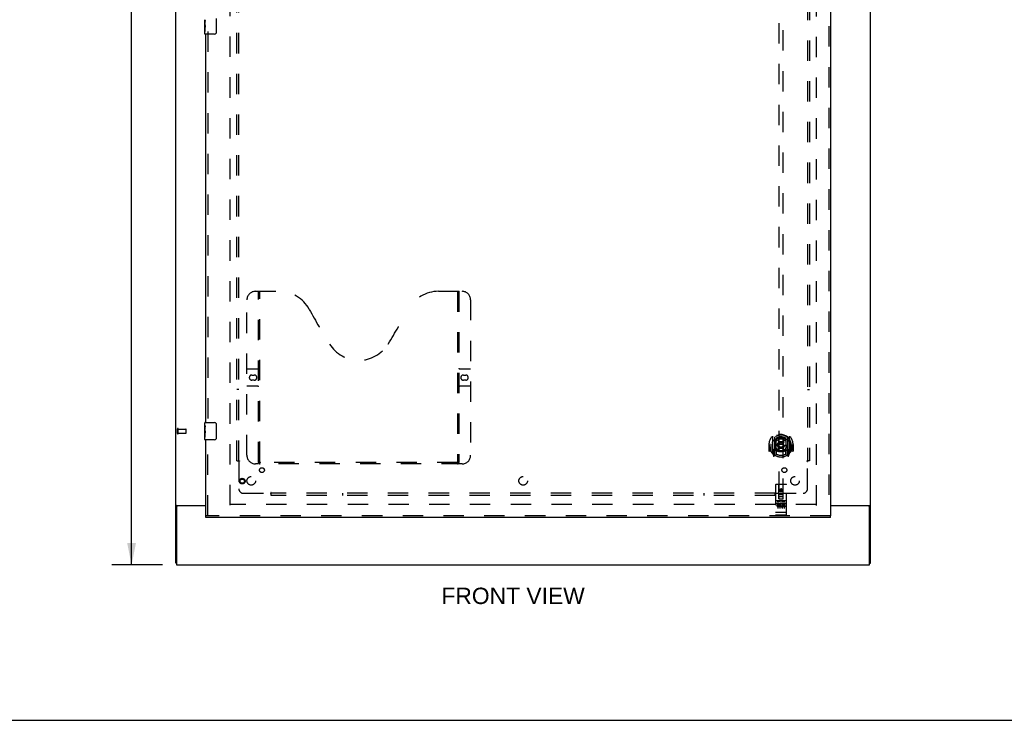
# Model space of a CAD drawing. Header units: inches. Extents: x 0 to 215, y 0 to 139.
# Tile 2 of 14: x 57 to 114, y 0 to 41. Entities that reach past the tile are written whole.
import ezdxf

# ---------------------------------------------------------------- set-up
doc = ezdxf.new("R2010")
doc.units = ezdxf.units.IN
doc.header["$LTSCALE"] = 11.804375
doc.header["$MEASUREMENT"] = 0
doc.linetypes.add('HIDDEN', pattern=[0.2, 0.1, -0.1])
doc.layers.get('0').update_dxf_attribs({"linetype": 'CONTINUOUS'})
for name, color, linetype in [('DEFAULT_2', 8, 'HIDDEN'), ('DIMENSIONS', 7, 'CONTINUOUS'), ('DOOR_ASSEMBLY', 7, 'CONTINUOUS'), ('SUBPANEL', 7, 'CONTINUOUS')]:
    doc.layers.add(name, color=color, linetype=linetype)
doc.styles.get("Standard").update_dxf_attribs({"font": 'arial.ttf'})
doc.dimstyles.new('DIMSTYLE_1', dxfattribs={"dimtxt": 0.946875, "dimasz": 1.2625, "dimexe": 0.09, "dimexo": 0.07, "dimgap": 0.0375, "dimtad": 0, "dimtih": 1, "dimtoh": 1, "dimzin": 4, "dimdsep": 46, "dimtxsty": 'Standard', "dimblk": '_FILLED', "dimblk1": '_FILLED', "dimblk2": '_FILLED', "dimcen": 0.09, "dimadec": 3, "dimazin": 1, "dimtfac": 1, "dimtdec": 3, "dimtofl": 0, "dimtmove": 0, "dimatfit": 3, "dimldrblk": '_FILLED', "dimfxl": 0, "dimtolj": 1, "dimtzin": 4, "dimarcsym": 0})

# ---------------------------------------------------------------- blocks, each defined once
blk = doc.blocks.new('_FILLED')
at = {"color": 0, "linetype": 'ByBlock'}
blk.add_solid([(0, 0), (-1, 0.2), (-1, -0.2)], dxfattribs=at)
blk = doc.blocks.new('*D15')
at = {"layer": 'DIMENSIONS', "color": 2, "linetype": 'Continuous'}
for p, q in [((65.304, 95.001), (62.38, 95.001)), ((63.516, 95.001), (63.516, 52.948)), ((63.516, 9.001), (63.516, 51.054)), ((65.304, 9.001), (62.38, 9.001))]:
    blk.add_line(p, q, dxfattribs=at)
at = {"layer": 'DIMENSIONS', "color": 2, "linetype": 'Continuous', "xscale": 1.2625, "yscale": 1.2625, "zscale": 1.2625}
for p, rotation in [((63.516, 95.001), 90), ((63.516, 9.001), 270)]:
    blk.add_blockref('_FILLED', p, dxfattribs=dict(at, rotation=rotation))
at = {"layer": 'DIMENSIONS', "color": 2, "linetype": 'Continuous', "insert": (63.516, 52.474), "char_height": 0.9469, "width": 3.30878, "attachment_point": 2, "line_spacing_factor": 0.9}
blk.add_mtext('86.00', dxfattribs=at)

msp = doc.modelspace()

# ---------------------------------------------------------------- linework, layer by layer
at = {"color": 3, "linetype": 'Continuous'}
for p, q in [((66.075, 9.105), (66.075, 94.897)), ((106.325, 9.105), (106.325, 94.897)), ((66.116, 12.449), (67.825, 12.449)), ((66.127, 12.358), (66.127, 9.001)), ((67.825, 12.418), (66.187, 12.418)), ((104.013, 12.449), (106.285, 12.449)), ((106.213, 12.418), (104.013, 12.418)), ((106.273, 9.001), (106.273, 12.358)), ((66.127, 9.001), (106.273, 9.001))]:
    msp.add_line(p, q, dxfattribs=at)
at = {"color": 7, "linetype": 'Continuous'}
for p, q in [((66.179, 12.418), (66.075, 12.418)), ((66.179, 12.417), (66.179, 12.418)), ((106.221, 12.418), (106.325, 12.418)), ((106.221, 12.418), (106.221, 12.417)), ((66.127, 9.105), (66.075, 9.105)), ((106.273, 9.105), (106.325, 9.105)), ((0, 0), (214.625, 0))]:
    msp.add_line(p, q, dxfattribs=at)
at = {"color": 3, "linetype": 'Continuous'}
for points in [[(66.116, 12.449), (66.114, 12.447), (66.112, 12.446), (66.11, 12.444), (66.107, 12.443), (66.104, 12.441), (66.101, 12.44), (66.098, 12.438), (66.095, 12.437), (66.092, 12.435), (66.09, 12.434), (66.087, 12.432), (66.085, 12.431), (66.082, 12.429), (66.08, 12.427), (66.079, 12.426), (66.077, 12.424), (66.076, 12.422), (66.076, 12.421), (66.076, 12.42), (66.075, 12.418)], [(106.285, 12.449), (106.287, 12.447), (106.289, 12.446), (106.291, 12.444), (106.294, 12.443), (106.297, 12.441), (106.3, 12.44), (106.306, 12.437)], [(106.306, 12.437), (106.308, 12.435), (106.311, 12.434), (106.314, 12.432), (106.316, 12.431), (106.318, 12.429), (106.321, 12.427), (106.322, 12.426), (106.323, 12.424), (106.324, 12.422), (106.325, 12.421), (106.325, 12.42), (106.325, 12.418)]]:
    msp.add_lwpolyline(points, dxfattribs=at)
at = {"color": 7, "linetype": 'Continuous'}
for points in [[(66.198, 12.449), (66.198, 12.447), (66.198, 12.446), (66.198, 12.444), (66.198, 12.443), (66.197, 12.441), (66.196, 12.439), (66.195, 12.437), (66.194, 12.436), (66.192, 12.434), (66.191, 12.433), (66.189, 12.431), (66.188, 12.43), (66.186, 12.429), (66.184, 12.427), (66.183, 12.426), (66.182, 12.424), (66.181, 12.423), (66.18, 12.421), (66.18, 12.42), (66.179, 12.418)], [(106.203, 12.449), (106.203, 12.447), (106.203, 12.446), (106.203, 12.444), (106.203, 12.443), (106.204, 12.441), (106.204, 12.439), (106.206, 12.437), (106.207, 12.436), (106.208, 12.434), (106.21, 12.433), (106.212, 12.431), (106.213, 12.43), (106.215, 12.429), (106.216, 12.427), (106.218, 12.426), (106.219, 12.424), (106.22, 12.423), (106.221, 12.421), (106.221, 12.42), (106.221, 12.418)]]:
    msp.add_lwpolyline(points, dxfattribs=at)
at = {"color": 3, "linetype": 'Continuous'}
for centre, start, end in [((66.187, 12.358), 90, 180), ((106.213, 12.358), 0, 90)]:
    msp.add_arc(centre, 0.06, start, end, dxfattribs=at)
at = {"layer": 'DEFAULT_2', "color": 8, "linetype": 'HIDDEN'}
for p, q in [((69.2, 91.553), (69.2, 12.449)), ((103.2, 12.449), (103.2, 91.553)), ((66.179, 16.609), (66.179, 16.893)), ((66.222, 16.609), (66.222, 16.893)), ((66.222, 16.875), (66.669, 16.875)), ((66.222, 16.627), (66.669, 16.627)), ((66.679, 16.637), (66.679, 16.865)), ((103.186, 12.501), (69.214, 12.501))]:
    msp.add_line(p, q, dxfattribs=at)
for centre, radius, start, end in [((66.201, 16.893), 0.0215, 360, 180), ((66.201, 16.609), 0.0215, 180, 0), ((66.669, 16.865), 0.01, 360, 90), ((66.669, 16.637), 0.01, 270, 0)]:
    msp.add_arc(centre, radius, start, end, dxfattribs=at)
at = {"layer": 'DOOR_ASSEMBLY', "color": 8, "linetype": 'HIDDEN'}
for p, q in [((103.909, 92.147), (103.909, 11.855)), ((101.013, 49.83), (101.013, 12.828)), ((101.263, 12.828), (101.263, 49.83)), ((67.929, 39.906), (67.929, 17.096)), ((70.699, 24.855), (72.054, 24.855)), ((70.874, 14.945), (70.874, 24.855)), ((70.954, 14.975), (70.954, 24.855)), ((81.304, 24.855), (82.659, 24.855)), ((82.404, 24.855), (82.404, 14.975)), ((82.484, 24.855), (82.484, 14.945)), ((70.199, 15.355), (70.199, 24.355)), ((83.159, 24.355), (83.159, 15.355)), ((70.199, 20.355), (70.834, 20.355)), ((70.486, 20.005), (70.623, 20.005)), ((82.524, 20.355), (83.159, 20.355)), ((82.736, 20.005), (82.873, 20.005)), ((70.623, 19.705), (70.486, 19.705)), ((82.873, 19.705), (82.736, 19.705)), ((70.834, 19.355), (70.199, 19.355)), ((83.159, 19.355), (82.524, 19.355)), ((67.929, 11.855), (67.929, 16.406)), ((100.453, 15.972), (100.438, 15.972)), ((100.438, 15.972), (100.438, 15.599)), ((100.555, 15.972), (100.57, 15.972)), ((100.555, 15.972), (100.555, 15.584)), ((100.563, 16.019), (100.563, 16.022)), ((100.563, 15.561), (100.563, 16.019)), ((100.638, 16.456), (100.638, 15.489)), ((100.755, 16.402), (100.755, 15.386)), ((100.763, 16.377), (100.763, 15.374)), ((100.855, 15.654), (100.855, 16.285)), ((100.863, 16.338), (100.863, 16.235)), ((100.975, 16.312), (101.005, 15.972)), ((100.975, 15.628), (101.005, 15.972)), ((101.27, 15.972), (101.005, 15.972)), ((101.301, 16.312), (101.27, 15.972)), ((101.301, 15.628), (101.27, 15.972)), ((101.413, 16.235), (101.413, 16.338)), ((101.42, 16.285), (101.42, 15.654)), ((101.513, 16.377), (101.513, 15.374)), ((101.52, 16.402), (101.52, 15.386)), ((101.638, 15.489), (101.638, 16.456)), ((101.72, 15.972), (101.705, 15.972)), ((101.713, 16.019), (101.713, 16.022)), ((101.713, 15.561), (101.713, 16.019)), ((101.72, 15.972), (101.72, 15.584)), ((101.838, 15.972), (101.823, 15.972)), ((101.838, 15.972), (101.838, 15.599)), ((100.555, 15.584), (100.453, 15.584)), ((100.555, 15.584), (100.563, 15.599)), ((100.642, 15.478), (100.713, 15.303)), ((100.755, 15.643), (100.695, 15.643)), ((100.695, 15.643), (100.695, 15.493)), ((100.695, 15.493), (100.763, 15.493)), ((100.733, 15.547), (100.704, 15.501)), ((100.833, 15.324), (100.763, 15.433)), ((100.765, 15.606), (100.765, 15.399)), ((100.855, 15.644), (100.783, 15.644)), ((100.851, 15.626), (100.785, 15.626)), ((100.863, 15.674), (100.863, 15.421)), ((101.413, 15.421), (101.413, 15.674)), ((101.493, 15.644), (101.42, 15.644)), ((101.49, 15.626), (101.425, 15.626)), ((101.513, 15.433), (101.443, 15.324)), ((101.51, 15.399), (101.51, 15.606)), ((101.513, 15.493), (101.58, 15.493)), ((101.58, 15.643), (101.52, 15.643)), ((101.572, 15.501), (101.543, 15.547)), ((101.563, 15.303), (101.634, 15.478)), ((101.58, 15.493), (101.58, 15.643)), ((101.712, 15.599), (101.72, 15.584)), ((101.823, 15.584), (101.72, 15.584)), ((82.659, 14.855), (70.699, 14.855)), ((82.401, 14.935), (70.958, 14.935)), ((100.734, 15.383), (100.738, 15.38)), ((100.741, 15.305), (100.755, 15.386)), ((101.52, 15.386), (101.535, 15.305)), ((101.541, 15.382), (101.542, 15.383)), ((101.542, 15.383), (101.542, 15.383)), ((101.542, 15.383), (101.542, 15.383)), ((100.825, 13.638), (100.825, 11.913)), ((101.42, 13.668), (100.855, 13.668)), ((101.011, 12.828), (101.008, 13.638)), ((101.138, 13.401), (101.075, 13.365)), ((101.075, 13.365), (101.085, 13.359)), ((101.075, 13.365), (101.075, 13.293)), ((101.075, 13.293), (101.085, 13.298)), ((101.075, 13.293), (101.138, 13.256)), ((101.138, 13.389), (101.085, 13.359)), ((101.085, 13.359), (101.085, 13.298)), ((101.085, 13.298), (101.138, 13.268)), ((101.2, 13.365), (101.138, 13.401)), ((101.138, 13.401), (101.138, 13.389)), ((101.19, 13.359), (101.138, 13.389)), ((101.138, 13.268), (101.19, 13.298)), ((101.138, 13.256), (101.2, 13.293)), ((101.138, 13.256), (101.138, 13.268)), ((101.2, 13.365), (101.19, 13.359)), ((101.19, 13.298), (101.19, 13.359)), ((101.2, 13.293), (101.19, 13.298)), ((101.2, 13.293), (101.2, 13.365)), ((101.264, 12.828), (101.268, 13.638)), ((101.45, 11.913), (101.45, 13.638)), ((101.42, 12.711), (100.855, 12.711)), ((100.993, 12.589), (100.901, 12.589)), ((100.901, 12.589), (100.901, 12.547)), ((100.927, 12.695), (101.099, 12.695)), ((100.95, 12.58), (100.95, 12.274)), ((101.01, 13.078), (101.265, 13.078)), ((101.011, 12.828), (101.013, 12.828)), ((101.013, 12.828), (101.263, 12.828)), ((101.223, 12.953), (101.053, 12.953)), ((101.075, 12.58), (101.075, 12.274)), ((101.177, 12.695), (101.349, 12.695)), ((101.2, 12.58), (101.2, 12.274)), ((101.214, 12.554), (101.201, 12.535)), ((101.21, 12.579), (101.214, 12.577)), ((101.37, 12.589), (101.214, 12.589)), ((101.214, 12.589), (101.214, 12.577)), ((101.214, 12.554), (101.214, 12.376)), ((101.263, 12.828), (101.264, 12.828)), ((101.325, 12.58), (101.325, 12.274)), ((101.37, 12.589), (101.37, 12.547)), ((100.843, 12.042), (100.842, 12.042)), ((100.844, 12.042), (100.843, 12.042)), ((100.845, 12.042), (100.844, 12.042)), ((100.846, 12.042), (100.845, 12.042)), ((100.847, 12.042), (100.846, 12.042)), ((100.846, 12.042), (100.846, 12.042)), ((100.848, 12.042), (100.847, 12.042)), ((100.849, 12.042), (100.848, 12.042)), ((100.85, 12.041), (100.849, 12.042)), ((100.851, 12.041), (100.85, 12.041)), ((100.85, 12.041), (100.85, 12.041)), ((100.852, 12.041), (100.851, 12.041)), ((100.853, 12.041), (100.852, 12.041)), ((100.854, 12.041), (100.853, 12.041)), ((100.855, 12.041), (100.854, 12.041)), ((101.421, 12.041), (100.855, 12.041)), ((100.855, 12.041), (100.855, 12.041)), ((100.993, 12.547), (100.901, 12.547)), ((100.997, 12.503), (100.951, 12.503)), ((100.993, 12.462), (100.965, 12.462)), ((101.057, 12.419), (100.965, 12.419)), ((101.057, 12.376), (100.965, 12.376)), ((101.057, 12.419), (101.057, 12.376)), ((101.189, 12.424), (101.206, 12.385)), ((101.37, 12.376), (101.214, 12.376)), ((101.37, 12.547), (101.256, 12.547)), ((101.256, 12.547), (101.256, 12.503)), ((101.348, 12.503), (101.256, 12.503)), ((101.348, 12.461), (101.256, 12.461)), ((101.256, 12.461), (101.256, 12.419)), ((101.37, 12.419), (101.256, 12.419)), ((101.348, 12.503), (101.348, 12.461)), ((101.37, 12.419), (101.37, 12.376)), ((101.421, 12.041), (101.422, 12.041)), ((101.422, 12.041), (101.423, 12.041)), ((101.423, 12.041), (101.424, 12.041)), ((101.423, 12.041), (101.423, 12.041)), ((101.424, 12.041), (101.425, 12.041)), ((101.425, 12.041), (101.426, 12.041)), ((101.426, 12.041), (101.427, 12.042)), ((101.427, 12.042), (101.428, 12.042)), ((101.427, 12.042), (101.427, 12.042)), ((101.428, 12.042), (101.429, 12.042)), ((101.429, 12.042), (101.43, 12.042)), ((101.43, 12.042), (101.431, 12.042)), ((101.431, 12.042), (101.432, 12.042)), ((101.432, 12.042), (101.433, 12.042)), ((101.432, 12.042), (101.432, 12.042)), ((101.433, 12.042), (101.434, 12.042)), ((101.434, 12.042), (101.435, 12.042)), ((104.013, 11.855), (67.825, 11.855)), ((101.42, 11.883), (100.855, 11.883))]:
    msp.add_line(p, q, dxfattribs=at)
at = {"layer": 'DOOR_ASSEMBLY', "color": 3, "linetype": 'Continuous'}
for p, q in [((104.013, 92.147), (104.013, 11.855)), ((67.825, 17.251), (67.825, 39.751)), ((67.825, 11.855), (67.825, 16.251)), ((104.013, 11.751), (67.825, 11.751))]:
    msp.add_line(p, q, dxfattribs=at)
at = {"layer": 'DOOR_ASSEMBLY', "color": 7, "linetype": 'Continuous'}
for p, q in [((67.765, 40.332), (67.765, 40.589)), ((67.771, 40.534), (67.765, 40.534)), ((67.772, 40.366), (67.772, 40.502)), ((68.42, 40.651), (68.42, 39.851)), ((67.765, 40.366), (67.772, 40.366)), ((67.765, 39.766), (67.765, 40.33)), ((67.767, 40.303), (67.765, 40.303)), ((67.765, 40.171), (67.771, 40.171)), ((67.765, 40.135), (67.772, 40.135)), ((67.765, 40.073), (67.772, 40.073)), ((67.767, 40.305), (67.769, 40.283)), ((67.772, 39.905), (67.772, 40.135)), ((67.765, 39.905), (67.772, 39.905)), ((68.32, 39.751), (67.78, 39.751)), ((67.765, 17.09), (67.765, 17.236)), ((67.78, 17.251), (68.32, 17.251)), ((68.42, 17.151), (68.42, 16.351)), ((67.765, 16.832), (67.765, 17.089)), ((67.771, 17.034), (67.765, 17.034)), ((67.765, 16.866), (67.772, 16.866)), ((67.765, 16.266), (67.765, 16.83)), ((67.767, 16.803), (67.765, 16.803)), ((67.765, 16.671), (67.771, 16.671)), ((67.765, 16.635), (67.772, 16.635)), ((67.765, 16.573), (67.772, 16.573)), ((67.767, 16.805), (67.769, 16.783)), ((67.772, 16.866), (67.772, 17.002)), ((67.772, 16.405), (67.772, 16.635)), ((67.765, 16.405), (67.772, 16.405)), ((68.32, 16.251), (67.78, 16.251)), ((67.825, 11.751), (67.825, 11.855)), ((104.013, 11.751), (104.013, 11.855))]:
    msp.add_line(p, q, dxfattribs=at)
for points in [[(67.765, 40.59), (67.766, 40.586), (67.766, 40.582), (67.767, 40.576), (67.768, 40.563)], [(67.768, 40.563), (67.769, 40.556), (67.77, 40.547), (67.771, 40.539)], [(67.771, 40.539), (67.771, 40.53), (67.772, 40.521), (67.772, 40.512), (67.772, 40.502)], [(67.765, 40.332), (67.766, 40.324), (67.766, 40.315), (67.767, 40.305)], [(67.769, 40.283), (67.77, 40.271), (67.771, 40.259), (67.771, 40.247), (67.772, 40.234), (67.772, 40.222), (67.772, 40.209), (67.772, 40.196), (67.772, 40.183), (67.771, 40.171), (67.771, 40.158), (67.77, 40.146)], [(68.42, 39.851), (68.42, 39.845), (68.42, 39.838), (68.419, 39.832), (68.417, 39.826), (68.416, 39.82), (68.414, 39.815)], [(68.414, 17.187), (68.416, 17.181), (68.417, 17.175), (68.419, 17.169), (68.42, 17.163), (68.42, 17.157), (68.42, 17.151)], [(67.765, 17.09), (67.766, 17.086), (67.766, 17.082), (67.767, 17.076), (67.768, 17.063)], [(67.765, 16.832), (67.766, 16.824), (67.766, 16.815), (67.767, 16.805)], [(67.768, 17.063), (67.769, 17.056), (67.77, 17.047), (67.771, 17.039)], [(67.769, 16.783), (67.77, 16.771), (67.771, 16.759), (67.771, 16.747), (67.772, 16.734), (67.772, 16.722), (67.772, 16.709), (67.772, 16.696), (67.772, 16.683), (67.771, 16.671), (67.771, 16.658), (67.77, 16.646)], [(67.771, 17.039), (67.771, 17.03), (67.772, 17.021), (67.772, 17.012), (67.772, 17.002)], [(68.42, 16.351), (68.42, 16.345), (68.42, 16.338), (68.419, 16.332), (68.417, 16.326), (68.416, 16.32), (68.414, 16.315)]]:
    msp.add_lwpolyline(points, dxfattribs=at)
at = {"layer": 'DOOR_ASSEMBLY', "color": 8, "linetype": 'HIDDEN'}
for points in [[(100.593, 16.411), (100.593, 16.412), (100.594, 16.413), (100.595, 16.414), (100.595, 16.414), (100.596, 16.415), (100.597, 16.416), (100.598, 16.417), (100.598, 16.418), (100.599, 16.418), (100.6, 16.419), (100.601, 16.42), (100.601, 16.421), (100.602, 16.421), (100.603, 16.422), (100.604, 16.423), (100.605, 16.423), (100.605, 16.424), (100.606, 16.425), (100.607, 16.425), (100.608, 16.426), (100.609, 16.426), (100.61, 16.427), (100.61, 16.428), (100.611, 16.428), (100.612, 16.429), (100.613, 16.429), (100.614, 16.43), (100.615, 16.43), (100.616, 16.431), (100.617, 16.431), (100.618, 16.432), (100.618, 16.432), (100.619, 16.433), (100.62, 16.433)], [(100.684, 16.187), (100.682, 16.186), (100.681, 16.185), (100.679, 16.183), (100.677, 16.182), (100.676, 16.18), (100.674, 16.179), (100.672, 16.177), (100.671, 16.175), (100.669, 16.174), (100.667, 16.172), (100.665, 16.17), (100.663, 16.168), (100.662, 16.166), (100.66, 16.163), (100.658, 16.161), (100.656, 16.159), (100.654, 16.156), (100.652, 16.154), (100.649, 16.151), (100.647, 16.148), (100.645, 16.146), (100.643, 16.143), (100.64, 16.139), (100.638, 16.136), (100.636, 16.133), (100.633, 16.129), (100.631, 16.126), (100.628, 16.122), (100.626, 16.118), (100.623, 16.114), (100.62, 16.11), (100.617, 16.106), (100.615, 16.101), (100.612, 16.096), (100.609, 16.091), (100.605, 16.086)], [(100.95, 16.329), (100.955, 16.331), (100.961, 16.332), (100.966, 16.333), (100.972, 16.335), (100.977, 16.336), (100.983, 16.337), (100.988, 16.339), (100.993, 16.34), (100.999, 16.341), (101.004, 16.342), (101.01, 16.343), (101.015, 16.344), (101.021, 16.345), (101.026, 16.346), (101.032, 16.347), (101.038, 16.348), (101.043, 16.348), (101.049, 16.349), (101.054, 16.35), (101.06, 16.35), (101.065, 16.351), (101.071, 16.352), (101.076, 16.352), (101.082, 16.353), (101.088, 16.353), (101.093, 16.353), (101.099, 16.354), (101.104, 16.354), (101.11, 16.354), (101.116, 16.354), (101.121, 16.355), (101.127, 16.355), (101.132, 16.355), (101.138, 16.355), (101.144, 16.355), (101.149, 16.355), (101.155, 16.355), (101.16, 16.354), (101.166, 16.354), (101.171, 16.354), (101.177, 16.354), (101.183, 16.353), (101.188, 16.353), (101.194, 16.353), (101.199, 16.352), (101.205, 16.352), (101.211, 16.351), (101.216, 16.35), (101.222, 16.35), (101.227, 16.349), (101.233, 16.348), (101.238, 16.348), (101.244, 16.347), (101.249, 16.346), (101.255, 16.345), (101.26, 16.344), (101.266, 16.343), (101.271, 16.342), (101.277, 16.341), (101.282, 16.34), (101.288, 16.339), (101.293, 16.337), (101.299, 16.336), (101.304, 16.335), (101.31, 16.333), (101.315, 16.332), (101.32, 16.331), (101.326, 16.329)], [(101.67, 16.086), (101.667, 16.091), (101.664, 16.096), (101.661, 16.101), (101.658, 16.105), (101.656, 16.11), (101.653, 16.114), (101.65, 16.118), (101.648, 16.122), (101.645, 16.126), (101.643, 16.129), (101.64, 16.133), (101.638, 16.136), (101.635, 16.139), (101.633, 16.143), (101.631, 16.146), (101.629, 16.148), (101.626, 16.151), (101.624, 16.154), (101.622, 16.156), (101.62, 16.159), (101.618, 16.161), (101.616, 16.163), (101.614, 16.166), (101.612, 16.168), (101.611, 16.17), (101.609, 16.172), (101.607, 16.174), (101.605, 16.175), (101.603, 16.177), (101.602, 16.179), (101.6, 16.18), (101.598, 16.182), (101.597, 16.183), (101.595, 16.185), (101.594, 16.186), (101.592, 16.187)], [(101.655, 16.433), (101.656, 16.433), (101.657, 16.432), (101.658, 16.432), (101.659, 16.431), (101.66, 16.431), (101.661, 16.43), (101.662, 16.43), (101.663, 16.429), (101.664, 16.429), (101.665, 16.428), (101.665, 16.428), (101.666, 16.427), (101.667, 16.426), (101.668, 16.426), (101.669, 16.425), (101.67, 16.425), (101.67, 16.424), (101.671, 16.423), (101.672, 16.423), (101.673, 16.422), (101.674, 16.421), (101.674, 16.421), (101.675, 16.42), (101.676, 16.419), (101.677, 16.418), (101.678, 16.418), (101.678, 16.417), (101.679, 16.416), (101.68, 16.415), (101.681, 16.414), (101.681, 16.414), (101.682, 16.413), (101.683, 16.412), (101.683, 16.411)], [(100.62, 15.512), (100.619, 15.512), (100.618, 15.513), (100.618, 15.513), (100.617, 15.513), (100.616, 15.514), (100.615, 15.514), (100.614, 15.515), (100.613, 15.515), (100.612, 15.516), (100.611, 15.517), (100.61, 15.517), (100.61, 15.518), (100.609, 15.518), (100.608, 15.519), (100.607, 15.519), (100.606, 15.52), (100.605, 15.521), (100.605, 15.521), (100.604, 15.522), (100.603, 15.523), (100.602, 15.523), (100.601, 15.524), (100.601, 15.525), (100.6, 15.526), (100.599, 15.526), (100.598, 15.527), (100.598, 15.528), (100.597, 15.529), (100.596, 15.529), (100.595, 15.53), (100.595, 15.531), (100.594, 15.532), (100.593, 15.533), (100.593, 15.534)], [(101.683, 15.534), (101.683, 15.533), (101.682, 15.532), (101.681, 15.531), (101.681, 15.53), (101.68, 15.529), (101.679, 15.529), (101.678, 15.528), (101.678, 15.527), (101.677, 15.526), (101.676, 15.526), (101.675, 15.525), (101.674, 15.524), (101.674, 15.523), (101.673, 15.523), (101.672, 15.522), (101.671, 15.521), (101.67, 15.521), (101.67, 15.52), (101.669, 15.519), (101.668, 15.519), (101.667, 15.518), (101.666, 15.518), (101.665, 15.517), (101.665, 15.517), (101.664, 15.516), (101.663, 15.515), (101.662, 15.515), (101.661, 15.514), (101.66, 15.514), (101.659, 15.513), (101.658, 15.513), (101.657, 15.513), (101.656, 15.512), (101.655, 15.512)], [(70.864, 14.975), (70.881, 14.964), (70.896, 14.955), (70.912, 14.946), (70.928, 14.94), (70.943, 14.936), (70.958, 14.935)], [(82.401, 14.935), (82.416, 14.936), (82.431, 14.94), (82.447, 14.946), (82.462, 14.955), (82.478, 14.964), (82.494, 14.975)], [(100.92, 12.694), (100.92, 12.694), (100.921, 12.694), (100.921, 12.694), (100.921, 12.694), (100.921, 12.694), (100.921, 12.694), (100.921, 12.694), (100.921, 12.694), (100.921, 12.695), (100.921, 12.695), (100.921, 12.695), (100.922, 12.695), (100.922, 12.695), (100.922, 12.695), (100.922, 12.695), (100.922, 12.695), (100.922, 12.695), (100.922, 12.695), (100.922, 12.695), (100.923, 12.695), (100.923, 12.695), (100.923, 12.695), (100.923, 12.695), (100.923, 12.695), (100.923, 12.695), (100.923, 12.695), (100.924, 12.695), (100.924, 12.695), (100.924, 12.695), (100.924, 12.695), (100.924, 12.695), (100.924, 12.695), (100.924, 12.695), (100.925, 12.695), (100.925, 12.695), (100.925, 12.695), (100.925, 12.695), (100.925, 12.695), (100.926, 12.695), (100.926, 12.695), (100.926, 12.695), (100.926, 12.695), (100.926, 12.695), (100.927, 12.695), (100.927, 12.695)], [(101.099, 12.695), (101.099, 12.695), (101.099, 12.695), (101.099, 12.695), (101.1, 12.695), (101.1, 12.695), (101.1, 12.695), (101.1, 12.695), (101.1, 12.695), (101.101, 12.695), (101.101, 12.695), (101.101, 12.695), (101.101, 12.695), (101.101, 12.695), (101.101, 12.695), (101.102, 12.695), (101.102, 12.695), (101.102, 12.695), (101.102, 12.695), (101.102, 12.695), (101.102, 12.695), (101.103, 12.695), (101.103, 12.695), (101.103, 12.695), (101.103, 12.695), (101.103, 12.695), (101.103, 12.695), (101.103, 12.695), (101.104, 12.695), (101.104, 12.695), (101.104, 12.695), (101.104, 12.695), (101.104, 12.695), (101.104, 12.695), (101.104, 12.695), (101.104, 12.695), (101.104, 12.695), (101.105, 12.695), (101.105, 12.694), (101.105, 12.694), (101.105, 12.694), (101.105, 12.694), (101.105, 12.694), (101.105, 12.694), (101.105, 12.694), (101.105, 12.694), (101.105, 12.694)], [(101.17, 12.694), (101.171, 12.694), (101.171, 12.694), (101.171, 12.694), (101.171, 12.694), (101.171, 12.694), (101.171, 12.694), (101.171, 12.694), (101.171, 12.694), (101.171, 12.695), (101.171, 12.695), (101.171, 12.695), (101.172, 12.695), (101.172, 12.695), (101.172, 12.695), (101.172, 12.695), (101.172, 12.695), (101.172, 12.695), (101.172, 12.695), (101.172, 12.695), (101.173, 12.695), (101.173, 12.695), (101.173, 12.695), (101.173, 12.695), (101.173, 12.695), (101.173, 12.695), (101.173, 12.695), (101.174, 12.695), (101.174, 12.695), (101.174, 12.695), (101.174, 12.695), (101.174, 12.695), (101.174, 12.695), (101.174, 12.695), (101.175, 12.695), (101.175, 12.695), (101.175, 12.695), (101.175, 12.695), (101.175, 12.695), (101.176, 12.695), (101.176, 12.695), (101.176, 12.695), (101.176, 12.695), (101.176, 12.695), (101.177, 12.695), (101.177, 12.695)], [(101.349, 12.695), (101.349, 12.695), (101.349, 12.695), (101.349, 12.695), (101.35, 12.695), (101.35, 12.695), (101.35, 12.695), (101.35, 12.695), (101.35, 12.695), (101.351, 12.695), (101.351, 12.695), (101.351, 12.695), (101.351, 12.695), (101.351, 12.695), (101.352, 12.695), (101.352, 12.695), (101.352, 12.695), (101.352, 12.695), (101.352, 12.695), (101.352, 12.695), (101.352, 12.695), (101.353, 12.695), (101.353, 12.695), (101.353, 12.695), (101.353, 12.695), (101.353, 12.695), (101.353, 12.695), (101.353, 12.695), (101.354, 12.695), (101.354, 12.695), (101.354, 12.695), (101.354, 12.695), (101.354, 12.695), (101.354, 12.695), (101.354, 12.695), (101.354, 12.695), (101.354, 12.695), (101.355, 12.695), (101.355, 12.694), (101.355, 12.694), (101.355, 12.694), (101.355, 12.694), (101.355, 12.694), (101.355, 12.694), (101.355, 12.694), (101.355, 12.694), (101.355, 12.694)], [(100.842, 12.042), (100.842, 12.042), (100.841, 12.042), (100.841, 12.042), (100.841, 12.042), (100.84, 12.042), (100.84, 12.042), (100.839, 12.042), (100.839, 12.043), (100.839, 12.043), (100.838, 12.043), (100.838, 12.043), (100.838, 12.043), (100.837, 12.043), (100.837, 12.043), (100.837, 12.043), (100.836, 12.043), (100.836, 12.043), (100.836, 12.043), (100.835, 12.043), (100.835, 12.043), (100.835, 12.043), (100.835, 12.043), (100.834, 12.044), (100.834, 12.044), (100.834, 12.044), (100.833, 12.044), (100.833, 12.044), (100.833, 12.044), (100.832, 12.044), (100.832, 12.044), (100.832, 12.044), (100.832, 12.044), (100.831, 12.044), (100.831, 12.044), (100.831, 12.044), (100.831, 12.045), (100.83, 12.045), (100.83, 12.045), (100.83, 12.045), (100.83, 12.045), (100.83, 12.045), (100.829, 12.045), (100.829, 12.045), (100.829, 12.045), (100.829, 12.045), (100.829, 12.045), (100.828, 12.046), (100.828, 12.046), (100.828, 12.046), (100.828, 12.046), (100.828, 12.046), (100.828, 12.046), (100.827, 12.046), (100.827, 12.046), (100.827, 12.046), (100.827, 12.046), (100.827, 12.047), (100.827, 12.047), (100.827, 12.047), (100.826, 12.047), (100.826, 12.047), (100.826, 12.047), (100.826, 12.047), (100.826, 12.047), (100.826, 12.047), (100.826, 12.047), (100.826, 12.048), (100.826, 12.048), (100.826, 12.048), (100.826, 12.048), (100.826, 12.048), (100.826, 12.048), (100.826, 12.048), (100.825, 12.048), (100.825, 12.048), (100.825, 12.048), (100.825, 12.049), (100.825, 12.049), (100.825, 12.049)], [(101.435, 12.042), (101.435, 12.042), (101.435, 12.042), (101.436, 12.042), (101.436, 12.042), (101.436, 12.042), (101.437, 12.043), (101.437, 12.043), (101.437, 12.043), (101.438, 12.043), (101.438, 12.043), (101.438, 12.043), (101.439, 12.043), (101.439, 12.043), (101.439, 12.043), (101.44, 12.043), (101.44, 12.043), (101.44, 12.043), (101.441, 12.043), (101.441, 12.043), (101.441, 12.043), (101.442, 12.044), (101.442, 12.044), (101.442, 12.044), (101.442, 12.044), (101.443, 12.044), (101.443, 12.044), (101.443, 12.044), (101.444, 12.044), (101.444, 12.044), (101.444, 12.044), (101.444, 12.044), (101.445, 12.044), (101.445, 12.044), (101.445, 12.045), (101.445, 12.045), (101.446, 12.045), (101.446, 12.045), (101.446, 12.045), (101.446, 12.045), (101.446, 12.045), (101.447, 12.045), (101.447, 12.045), (101.447, 12.045), (101.447, 12.045), (101.447, 12.046), (101.448, 12.046), (101.448, 12.046), (101.448, 12.046), (101.448, 12.046), (101.448, 12.046), (101.448, 12.046), (101.449, 12.046), (101.449, 12.046), (101.449, 12.046), (101.449, 12.047), (101.449, 12.047), (101.449, 12.047), (101.449, 12.047), (101.449, 12.047), (101.45, 12.047), (101.45, 12.047), (101.45, 12.047), (101.45, 12.047), (101.45, 12.047), (101.45, 12.048), (101.45, 12.048), (101.45, 12.048), (101.45, 12.048), (101.45, 12.048), (101.45, 12.048), (101.45, 12.048), (101.45, 12.048), (101.45, 12.048), (101.45, 12.048), (101.45, 12.049), (101.45, 12.049), (101.45, 12.049)]]:
    msp.add_lwpolyline(points, dxfattribs=at)
for centre, radius in [((101.138, 15.954), 0.35), ((101.138, 15.954), 0.335), ((101.138, 15.954), 0.205), ((101.138, 15.954), 0.133), ((69.929, 13.855), 0.164), ((69.929, 13.855), 0.124), ((101.138, 13.328), 0.085), ((101.138, 13.328), 0.0845)]:
    msp.add_circle(centre, radius, dxfattribs=at)
at = {"layer": 'DOOR_ASSEMBLY', "color": 7, "linetype": 'Continuous'}
for centre, radius, start, end in [((67.78, 39.766), 0.015, 180, 270), ((68.32, 39.851), 0.1, 270, 338.7946), ((67.78, 17.236), 0.015, 90, 180), ((68.32, 17.151), 0.1, 21.1999, 90), ((67.78, 16.266), 0.015, 180, 270), ((68.32, 16.351), 0.1, 270, 338.7946)]:
    msp.add_arc(centre, radius, start, end, dxfattribs=at)
at = {"layer": 'DOOR_ASSEMBLY', "color": 8, "linetype": 'HIDDEN'}
for centre, radius, start, end in [((70.699, 24.355), 0.5, 90, 180), ((72.054, 22.855), 2, 28.4813, 90), ((81.304, 22.855), 2, 90, 151.5187), ((82.659, 24.355), 0.5, 0, 90), ((108.362, 42.553), 39.307, 208.4813, 211.8705), ((44.996, 42.553), 39.307, 328.1295, 331.5187), ((76.679, 22.855), 2, 211.8705, 328.1295), ((70.486, 19.855), 0.15, 90, 270), ((70.623, 19.855), 0.15, 270, 90), ((70.834, 20.395), 0.04, 270, 360), ((82.524, 20.395), 0.04, 180, 270), ((82.736, 19.855), 0.15, 90, 270), ((82.873, 19.855), 0.15, 270, 90), ((70.834, 19.315), 0.04, 0, 90), ((82.524, 19.315), 0.04, 90, 180), ((101.138, 15.972), 0.7, 305.5126, 234.4874), ((101.138, 15.97), 0.583, 0.2464, 179.7536), ((101.138, 15.972), 0.685, 180, 213.0115), ((101.138, 15.944), 0.58, 7.6622, 172.3378), ((100.583, 16.019), 0.02, 172.3378, 180), ((100.653, 16.456), 0.015, 135.0748, 180), ((101.138, 15.655), 0.7, 49.529, 130.471), ((100.77, 16.402), 0.015, 130.3587, 180), ((100.783, 16.377), 0.02, 129.3378, 179.9984), ((100.87, 16.285), 0.015, 112.9863, 180), ((101.138, 15.944), 0.48, 55.0461, 124.9539), ((100.893, 16.235), 0.03, 180, 311.1261), ((101.138, 15.954), 0.343, 48.8739, 131.1261), ((100.955, 16.31), 0.02, 5.0796, 105.5752), ((101.32, 16.31), 0.02, 74.4248, 174.9204), ((101.383, 16.235), 0.03, 228.8739, 360), ((101.405, 16.285), 0.015, 0, 67.0137), ((101.493, 16.377), 0.02, 0, 50.6594), ((101.505, 16.402), 0.015, 0, 49.6413), ((101.623, 16.456), 0.015, 0, 44.9252), ((101.138, 15.972), 0.685, 326.9885, 360), ((101.693, 16.019), 0.02, 0, 7.6622), ((100.453, 15.599), 0.015, 180, 270), ((100.583, 15.561), 0.02, 180, 215.2961), ((101.138, 15.954), 0.7, 215.2961, 324.7039), ((100.653, 15.489), 0.015, 180, 224.9252), ((100.708, 15.498), 0.005, 147.3208, 270), ((101.138, 16.285), 0.7, 233.2319, 306.7681), ((100.743, 15.419), 0.02, 234.4874, 360), ((100.575, 15.648), 0.188, 327.3208, 360), ((100.783, 15.624), 0.02, 90, 180), ((100.785, 15.606), 0.02, 90, 180), ((100.851, 15.606), 0.02, 66.536, 90), ((100.87, 15.654), 0.015, 180, 247.0137), ((101.138, 16.267), 0.7, 246.536, 293.464), ((100.893, 15.674), 0.03, 48.8739, 180), ((101.138, 15.954), 0.6, 242.7204, 297.2796), ((101.138, 15.954), 0.343, 228.8739, 311.1261), ((100.955, 15.63), 0.02, 254.3869, 354.9204), ((101.321, 15.63), 0.02, 185.0796, 285.6131), ((101.383, 15.674), 0.03, 0, 131.1261), ((101.405, 15.654), 0.015, 292.9863, 360), ((101.425, 15.606), 0.02, 90, 113.464), ((101.49, 15.606), 0.02, 0, 90), ((101.493, 15.624), 0.02, 0, 90), ((101.701, 15.648), 0.188, 180, 212.6792), ((101.533, 15.419), 0.02, 180, 305.5126), ((101.568, 15.498), 0.005, 270, 32.6792), ((101.623, 15.489), 0.015, 315.0748, 360), ((101.693, 15.561), 0.02, 324.7039, 360), ((101.823, 15.599), 0.015, 270, 360), ((70.699, 15.355), 0.5, 180, 270), ((70.964, 14.945), 0.09, 180, 270), ((70.994, 14.975), 0.04, 180, 270), ((82.364, 14.975), 0.04, 270, 360), ((82.394, 14.945), 0.09, 270, 360), ((82.659, 15.355), 0.5, 270, 360), ((100.726, 15.308), 0.015, 201.8041, 350), ((100.745, 15.399), 0.02, 234.7457, 360), ((100.783, 15.374), 0.02, 180, 238.5295), ((101.493, 15.374), 0.02, 301.4688, 359.9992), ((101.53, 15.399), 0.02, 180, 305.2543), ((101.549, 15.308), 0.015, 190, 338.1959), ((100.855, 13.638), 0.03, 90, 180), ((100.978, 13.638), 0.03, 0, 90), ((101.298, 13.638), 0.03, 90, 180), ((101.42, 13.638), 0.03, 0, 90), ((100.855, 12.741), 0.03, 180, 270), ((100.993, 12.526), 0.0635, 270, 90), ((101.053, 12.913), 0.04, 90, 180), ((101.053, 12.868), 0.04, 180, 270), ((101.164, 12.483), 0.107, 64.2636, 293.4027), ((101.223, 12.913), 0.04, 0, 90), ((101.223, 12.868), 0.04, 270, 360), ((101.42, 12.741), 0.03, 270, 360), ((100.965, 12.44), 0.0644, 102.2995, 270.0775), ((100.965, 12.44), 0.0219, 89.9011, 270), ((100.993, 12.525), 0.0219, 280.307, 90), ((101.164, 12.483), 0.0639, 54.8895, 293.4026), ((100.855, 11.913), 0.03, 180, 270), ((101.42, 11.913), 0.03, 270, 360)]:
    msp.add_arc(centre, radius, start, end, dxfattribs=at)
at = {"layer": 'DOOR_ASSEMBLY', "color": 7, "linetype": 'Continuous'}
for centre in [(68.028, 40.167), (68.028, 16.667)]:
    msp.add_ellipse(centre, major_axis=(0.263, 0), ratio=0.432808, start_param=3.141593, end_param=3.321581, dxfattribs=at)
at = {"layer": 'SUBPANEL', "color": 8, "linetype": 'HIDDEN'}
for p, q in [((69.607, 15.032), (69.607, 88.97)), ((69.732, 15.032), (69.732, 88.97)), ((102.669, 88.97), (102.669, 15.032)), ((102.794, 88.97), (102.794, 15.032)), ((69.732, 19.157), (69.607, 19.157)), ((102.669, 19.157), (102.794, 19.157)), ((69.607, 15.032), (69.693, 15.032)), ((69.693, 15.032), (69.773, 15.032)), ((69.713, 15.015), (69.719, 15.009)), ((69.732, 14.997), (69.732, 13.407)), ((102.628, 15.032), (102.708, 15.032)), ((102.669, 13.407), (102.669, 14.997)), ((102.794, 15.032), (102.708, 15.032)), ((69.982, 13.157), (71.571, 13.157)), ((71.607, 13.119), (71.607, 13.198)), ((100.794, 13.157), (71.607, 13.157)), ((71.607, 13.032), (71.607, 13.119)), ((75.732, 13.157), (75.732, 13.032)), ((96.669, 13.157), (96.669, 13.032)), ((100.794, 13.119), (100.794, 13.198)), ((100.794, 13.032), (100.794, 13.119)), ((100.811, 13.138), (100.818, 13.145)), ((100.83, 13.157), (102.419, 13.157)), ((100.794, 13.032), (71.607, 13.032))]:
    msp.add_line(p, q, dxfattribs=at)
for points in [[(69.693, 15.032), (69.695, 15.03), (69.697, 15.029), (69.699, 15.027), (69.701, 15.026), (69.703, 15.024), (69.705, 15.023), (69.707, 15.021), (69.708, 15.02), (69.71, 15.018), (69.711, 15.017), (69.713, 15.015)], [(69.719, 15.009), (69.721, 15.007), (69.723, 15.005), (69.725, 15.003), (69.727, 15.001), (69.729, 15), (69.73, 14.998), (69.732, 14.997)], [(69.751, 15.01), (69.746, 15.007), (69.744, 15.005), (69.742, 15.004), (69.739, 15.003), (69.737, 15.001), (69.735, 15), (69.733, 14.998), (69.732, 14.997)], [(69.773, 15.032), (69.772, 15.03), (69.771, 15.029), (69.77, 15.027), (69.769, 15.025), (69.768, 15.024), (69.767, 15.022), (69.766, 15.021), (69.764, 15.019), (69.763, 15.018), (69.761, 15.016), (69.759, 15.015), (69.757, 15.014), (69.755, 15.012), (69.753, 15.011), (69.751, 15.01)], [(102.628, 15.032), (102.629, 15.03), (102.63, 15.029), (102.631, 15.027), (102.632, 15.025), (102.633, 15.024), (102.634, 15.022), (102.635, 15.021), (102.637, 15.019), (102.638, 15.018), (102.64, 15.016), (102.642, 15.015), (102.644, 15.014), (102.646, 15.012), (102.648, 15.011), (102.65, 15.01), (102.654, 15.007)], [(102.654, 15.007), (102.657, 15.005), (102.659, 15.004), (102.661, 15.003), (102.664, 15.001), (102.666, 15), (102.667, 14.998), (102.669, 14.997)], [(102.688, 15.015), (102.681, 15.009), (102.68, 15.007), (102.678, 15.005), (102.676, 15.003), (102.674, 15.001), (102.672, 15), (102.671, 14.998), (102.669, 14.997)], [(102.708, 15.032), (102.706, 15.03), (102.703, 15.029), (102.701, 15.027), (102.699, 15.026), (102.698, 15.024), (102.696, 15.023), (102.694, 15.021), (102.692, 15.02), (102.691, 15.018), (102.689, 15.017), (102.688, 15.015)], [(71.582, 13.172), (71.58, 13.169), (71.579, 13.167), (71.577, 13.165), (71.576, 13.163), (71.574, 13.161), (71.573, 13.159), (71.571, 13.157)], [(71.59, 13.138), (71.583, 13.145), (71.581, 13.147), (71.579, 13.149), (71.578, 13.15), (71.576, 13.152), (71.574, 13.154), (71.573, 13.156), (71.571, 13.157)], [(71.607, 13.198), (71.605, 13.197), (71.603, 13.197), (71.602, 13.196), (71.6, 13.195), (71.598, 13.194), (71.597, 13.192), (71.595, 13.191), (71.594, 13.19), (71.592, 13.188), (71.591, 13.186), (71.59, 13.185), (71.588, 13.183), (71.587, 13.181), (71.586, 13.179), (71.584, 13.176), (71.582, 13.172)], [(71.607, 13.119), (71.605, 13.121), (71.603, 13.123), (71.602, 13.125), (71.6, 13.127), (71.599, 13.129), (71.597, 13.13), (71.596, 13.132), (71.594, 13.134), (71.593, 13.135), (71.591, 13.137), (71.59, 13.138)], [(100.794, 13.198), (100.796, 13.197), (100.798, 13.197), (100.799, 13.196), (100.801, 13.195), (100.802, 13.194), (100.804, 13.192), (100.806, 13.191), (100.807, 13.19), (100.809, 13.188), (100.81, 13.186), (100.811, 13.185), (100.813, 13.183), (100.814, 13.181), (100.815, 13.179), (100.817, 13.176)], [(100.794, 13.119), (100.796, 13.121), (100.797, 13.123), (100.799, 13.125), (100.801, 13.127), (100.802, 13.129), (100.804, 13.13), (100.805, 13.132), (100.807, 13.134), (100.808, 13.135), (100.81, 13.137), (100.811, 13.138)], [(100.817, 13.176), (100.819, 13.172), (100.821, 13.169), (100.822, 13.167), (100.824, 13.165), (100.825, 13.163), (100.827, 13.161), (100.828, 13.159), (100.83, 13.157)], [(100.818, 13.145), (100.82, 13.147), (100.821, 13.149), (100.823, 13.15), (100.825, 13.152), (100.827, 13.154), (100.828, 13.156), (100.83, 13.157)]]:
    msp.add_lwpolyline(points, dxfattribs=at)
for centre, radius in [((71.069, 14.495), 0.141), ((101.332, 14.495), 0.141), ((70.45, 13.876), 0.25), ((86.2, 13.876), 0.25), ((101.95, 13.876), 0.25)]:
    msp.add_circle(centre, radius, dxfattribs=at)
for centre, start, end in [((69.982, 13.407), 180, 270), ((102.419, 13.407), 270, 360)]:
    msp.add_arc(centre, 0.25, start, end, dxfattribs=at)

# ---------------------------------------------------------------- texts
at = {"layer": 'DIMENSIONS', "color": 2, "linetype": 'Continuous', "insert": (85.617, 7.684), "char_height": 0.9469, "width": 8.28604, "attachment_point": 2, "line_spacing_factor": 0.9}
msp.add_mtext('FRONT VIEW', dxfattribs=at)

# ---------------------------------------------------------------- dimensions: what is measured, and where the dimension line sits
at = {"layer": 'DIMENSIONS', "color": 2, "linetype": 'Continuous'}
dim = msp.add_linear_dim(base=(63.516, 9.001), p1=(65.374, 95.001), p2=(65.374, 9.001), angle=270, dimstyle='DIMSTYLE_1', dxfattribs=at)
dim.commit()
dim.dimension.update_dxf_attribs({"geometry": '*D15', "text_midpoint": (63.51, 51.996), "dimtype": 160})

doc.saveas('drawing.dxf')
